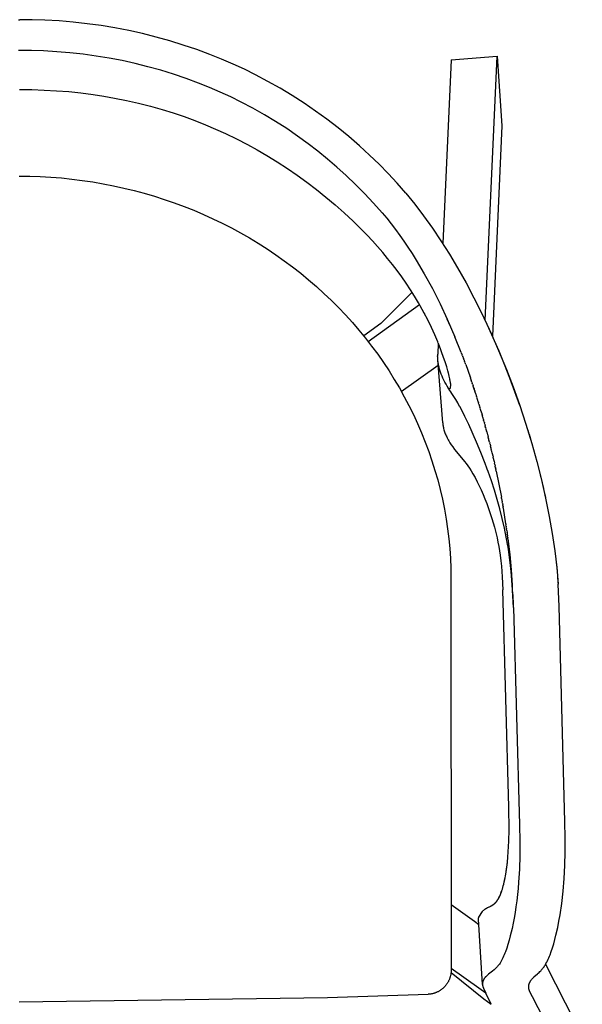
# Model space of a CAD drawing. Extents: x 4518 to 11640, y 4874 to 6825.
# Tile 5 of 6: x 8698 to 8991, y 6313 to 6825. Entities that reach past the tile are written whole.
import ezdxf

# ---------------------------------------------------------------- set-up
doc = ezdxf.new("R2010")
doc.units = 0
doc.header["$LTSCALE"] = 0.5
doc.layers.add('Visible Lines', color=7, linetype='CONTINUOUS', true_color=0x000000)

msp = doc.modelspace()

# ---------------------------------------------------------------- linework, layer by layer
at = {"layer": 'Visible Lines', "color": 0, "lineweight": -2}
for points in [[(8697.686, 6824.616), (8698.26, 6824.616)], [(8898.77, 6734.448), (8894.289, 6739.581), (8889.668, 6744.588), (8884.91, 6749.465), (8880.021, 6754.211), (8874.688, 6759.105), (8869.218, 6763.845), (8863.614, 6768.426), (8857.882, 6772.845), (8851.994, 6777.122), (8845.986, 6781.23), (8839.842, 6785.18), (8833.589, 6788.955), (8827.233, 6792.549), (8820.778, 6795.96), (8814.97, 6798.83), (8809.09, 6801.55), (8803.129, 6804.124), (8797.103, 6806.544), (8790.211, 6809.099), (8783.249, 6811.458), (8776.21, 6813.629), (8769.114, 6815.607), (8762.012, 6817.382), (8754.864, 6818.965), (8747.714, 6820.345), (8740.529, 6821.531), (8733.288, 6822.527), (8726.024, 6823.329), (8718.692, 6823.943), (8711.346, 6824.361), (8704.804, 6824.568), (8698.26, 6824.616)], [(8698.279, 6808.621), (8697.667, 6808.621)], [(8886.495, 6724.231), (8882.029, 6729.29), (8877.422, 6734.22), (8872.677, 6739.018), (8867.8, 6743.681), (8863.047, 6747.982), (8858.182, 6752.155), (8853.208, 6756.198), (8848.129, 6760.108), (8842.599, 6764.126), (8836.958, 6767.986), (8831.209, 6771.685), (8825.358, 6775.219), (8819.403, 6778.59), (8813.354, 6781.788), (8807.908, 6784.479), (8802.395, 6787.029), (8796.802, 6789.442), (8791.148, 6791.71), (8784.677, 6794.104), (8778.141, 6796.314), (8771.529, 6798.347), (8764.864, 6800.199), (8758.19, 6801.861), (8751.474, 6803.341), (8744.754, 6804.632), (8738.001, 6805.741), (8731.196, 6806.671), (8724.369, 6807.421), (8717.479, 6807.994), (8710.576, 6808.384), (8704.429, 6808.577), (8698.279, 6808.621)], [(8922.392, 6803.778), (8918.033, 6708.212)], [(8922.392, 6803.778), (8946.316, 6805.682)], [(8940.056, 6668.206), (8946.316, 6805.682)], [(8946.316, 6805.682), (8948.774, 6769.52)], [(8698.211, 6788.304), (8704.598, 6788.261), (8710.982, 6788.065), (8717.36, 6787.713), (8723.727, 6787.207), (8730.058, 6786.547), (8736.372, 6785.732), (8741.955, 6784.876), (8747.517, 6783.894), (8753.755, 6782.637), (8759.958, 6781.221), (8766.123, 6779.646), (8772.246, 6777.913), (8777.961, 6776.139), (8783.631, 6774.226), (8789.251, 6772.172), (8794.817, 6769.976), (8800.014, 6767.775), (8805.155, 6765.448), (8810.929, 6762.655), (8816.627, 6759.708), (8821.634, 6756.96), (8826.576, 6754.098), (8831.979, 6750.791), (8837.293, 6747.344), (8842.432, 6743.814), (8847.477, 6740.153), (8852.435, 6736.36), (8857.299, 6732.446), (8862.119, 6728.376), (8866.839, 6724.19), (8871.455, 6719.884), (8875.956, 6715.459)], [(8948.774, 6769.52), (8943.785, 6660.098)], [(8697.973, 6743.359), (8703.458, 6743.296), (8708.941, 6743.109), (8714.418, 6742.797), (8719.886, 6742.36), (8725.337, 6741.8), (8730.774, 6741.115), (8736.194, 6740.306), (8741.594, 6739.373), (8746.982, 6738.315), (8752.345, 6737.132), (8757.679, 6735.827), (8762.982, 6734.398), (8768.202, 6732.861), (8773.385, 6731.205), (8778.528, 6729.429), (8783.629, 6727.533), (8788.665, 6725.528), (8793.653, 6723.406), (8798.59, 6721.167), (8803.472, 6718.813), (8808.244, 6716.374), (8812.957, 6713.823), (8817.609, 6711.163), (8822.196, 6708.393), (8826.769, 6705.48), (8831.27, 6702.458), (8835.696, 6699.328), (8840.044, 6696.091), (8844.24, 6692.806), (8848.355, 6689.42), (8852.383, 6685.938), (8856.325, 6682.359), (8860.146, 6678.715), (8863.876, 6674.978), (8867.514, 6671.151), (8871.056, 6667.235), (8874.5, 6663.231), (8877.843, 6659.142), (8881.083, 6654.971), (8884.217, 6650.72), (8887.222, 6646.419), (8890.119, 6642.043), (8892.864, 6637.659), (8895.499, 6633.208), (8898.036, 6628.663), (8900.456, 6624.056), (8902.758, 6619.389), (8904.94, 6614.665), (8906.994, 6609.902), (8908.924, 6605.089), (8910.734, 6600.217), (8912.417, 6595.3), (8913.967, 6590.363), (8915.388, 6585.389), (8916.681, 6580.379), (8917.844, 6575.337), (8918.886, 6570.212), (8919.794, 6565.062), (8920.557, 6559.96), (8921.189, 6554.839), (8921.688, 6549.696), (8922.055, 6544.542), (8922.286, 6539.453), (8922.393, 6331.034)], [(8898.77, 6734.448), (8903.498, 6728.672), (8908.051, 6722.715), (8912.645, 6716.291), (8917.047, 6709.735), (8921.466, 6702.747), (8925.753, 6695.556), (8930.113, 6687.794), (8934.199, 6680.077)], [(8886.495, 6724.231), (8888.893, 6721.37), (8891.229, 6718.457), (8893.498, 6715.499), (8895.707, 6712.496), (8897.862, 6709.441), (8899.959, 6706.346), (8902.113, 6703.037), (8904.207, 6699.69), (8908.409, 6692.57), (8912.638, 6684.822), (8916.614, 6676.953), (8920.356, 6668.97)], [(8908.222, 6672.473), (8905.483, 6677.399), (8903.424, 6680.861), (8901.277, 6684.277), (8899.049, 6687.645), (8896.742, 6690.96), (8894.36, 6694.221), (8891.908, 6697.426), (8889.392, 6700.573), (8886.815, 6703.662), (8884.182, 6706.692), (8881.494, 6709.665), (8878.752, 6712.586), (8875.956, 6715.459)], [(8902.07, 6683.037), (8885.811, 6666.715)], [(8934.199, 6680.077), (8938.781, 6670.872), (8943.115, 6661.585), (8947.02, 6652.671), (8951.075, 6642.784), (8954.541, 6633.729), (8957.812, 6624.581), (8961.169, 6614.465), (8964.281, 6604.272), (8966.901, 6594.907), (8969.303, 6585.471), (8971.467, 6575.993), (8973.385, 6566.442), (8974.935, 6557.496), (8976.233, 6548.509), (8977.211, 6539.913), (8977.92, 6531.223)], [(8934.199, 6680.077), (8937.621, 6673.263), (8940.909, 6666.391), (8944.06, 6659.481), (8947.07, 6652.555), (8949.978, 6645.532), (8952.748, 6638.494), (8957.912, 6624.293)], [(8879.252, 6657.374), (8905.929, 6676.624)], [(8908.652, 6671.662), (8908.222, 6672.473)], [(8915.408, 6657.157), (8913.897, 6660.75), (8912.131, 6664.661), (8910.402, 6668.246), (8908.237, 6672.469)], [(8911.122, 6666.778), (8910.32, 6668.408)], [(8922.069, 6665.11), (8920.356, 6668.97)], [(8920.358, 6668.971), (8924.363, 6659.718)], [(8885.811, 6666.715), (8876.981, 6660.217)], [(8927.601, 6651.621), (8924.363, 6659.718)], [(8879.243, 6657.367), (8879.252, 6657.374)], [(8915.674, 6656.499), (8915.41, 6650.716)], [(8915.674, 6656.499), (8915.429, 6657.107)], [(8915.761, 6656.281), (8915.674, 6656.499)], [(8917.043, 6652.964), (8915.761, 6656.281)], [(8922.185, 6631.167), (8921.219, 6632.655), (8920.323, 6634.089), (8919.717, 6635.124), (8919.146, 6636.162), (8918.611, 6637.205), (8918.112, 6638.249), (8917.652, 6639.296), (8917.23, 6640.343), (8916.849, 6641.39), (8916.673, 6641.913), (8916.508, 6642.436), (8916.354, 6642.958), (8916.21, 6643.48), (8916.077, 6644.001), (8915.956, 6644.522), (8915.845, 6645.042), (8915.746, 6645.561), (8915.658, 6646.08), (8915.582, 6646.598), (8915.517, 6647.115), (8915.465, 6647.632), (8915.425, 6648.148), (8915.397, 6648.663), (8915.381, 6649.177), (8915.378, 6649.691), (8915.388, 6650.204), (8915.41, 6650.716)], [(8918.003, 6615.01), (8915.443, 6647.89)], [(8917.625, 6651.382), (8917.043, 6652.964)], [(8918.911, 6647.695), (8917.625, 6651.381)], [(8927.601, 6651.621), (8927.75, 6651.233)], [(8927.829, 6651.03), (8927.75, 6651.233)], [(8927.828, 6651.03), (8928.077, 6650.38)], [(8928.259, 6649.902), (8928.077, 6650.38)], [(8928.259, 6649.902), (8928.401, 6649.526)], [(8928.472, 6649.337), (8928.401, 6649.526)], [(8928.472, 6649.337), (8928.723, 6648.671)], [(8929.108, 6647.642), (8928.723, 6648.671)], [(8896.503, 6631.442), (8915.625, 6645.007)], [(8915.625, 6645.007), (8915.665, 6645.036)], [(8919.008, 6647.406), (8918.911, 6647.695)], [(8919.019, 6647.371), (8919.007, 6647.406)], [(8919.399, 6646.219), (8919.019, 6647.371)], [(8920.654, 6642.125), (8920.055, 6644.142), (8919.399, 6646.219)], [(8929.108, 6647.642), (8929.362, 6646.958)], [(8929.526, 6646.511), (8929.361, 6646.958)], [(8929.527, 6646.511), (8929.678, 6646.1)], [(8929.941, 6645.378), (8929.678, 6646.1)], [(8929.942, 6645.379), (8932.197, 6639.019)], [(8920.673, 6642.058), (8920.654, 6642.125)], [(8920.711, 6641.923), (8920.672, 6642.058)], [(8920.724, 6641.877), (8920.711, 6641.923)], [(8920.768, 6641.722), (8920.724, 6641.877)], [(8920.775, 6641.697), (8920.768, 6641.722)], [(8920.823, 6641.523), (8920.775, 6641.697)], [(8920.825, 6641.517), (8920.823, 6641.523)], [(8920.875, 6641.339), (8920.825, 6641.517)], [(8920.878, 6641.325), (8920.875, 6641.339)], [(8920.923, 6641.161), (8920.878, 6641.325)], [(8920.932, 6641.129), (8920.923, 6641.161)], [(8921.763, 6637.729), (8921.701, 6638.023), (8921.411, 6639.284), (8920.932, 6641.129)], [(8921.763, 6637.726), (8921.763, 6637.729)], [(8921.793, 6637.581), (8921.763, 6637.726)], [(8922.062, 6636.005), (8921.778, 6637.653)], [(8932.355, 6638.559), (8932.196, 6639.019)], [(8932.355, 6638.559), (8932.515, 6638.092)], [(8932.745, 6637.418), (8932.515, 6638.092)], [(8920.922, 6633.13), (8921.094, 6633.026), (8921.114, 6633.012), (8921.135, 6632.998), (8921.156, 6632.985), (8921.176, 6632.973), (8921.196, 6632.962), (8921.216, 6632.951), (8921.236, 6632.941), (8921.255, 6632.931), (8921.275, 6632.923), (8921.294, 6632.914), (8921.313, 6632.907), (8921.332, 6632.9), (8921.351, 6632.893), (8921.369, 6632.888), (8921.388, 6632.883), (8921.406, 6632.878), (8921.424, 6632.874), (8921.442, 6632.871), (8921.46, 6632.868), (8921.477, 6632.866), (8921.495, 6632.865), (8921.512, 6632.864), (8921.52, 6632.864), (8921.529, 6632.864), (8921.537, 6632.864), (8921.546, 6632.864), (8921.554, 6632.865), (8921.562, 6632.865), (8921.57, 6632.866), (8921.579, 6632.867), (8921.587, 6632.868), (8921.595, 6632.869), (8921.603, 6632.87), (8921.611, 6632.872), (8921.619, 6632.873), (8921.627, 6632.875), (8921.635, 6632.877), (8921.643, 6632.879), (8921.655, 6632.883), (8921.668, 6632.887), (8921.68, 6632.891), (8921.692, 6632.896), (8921.704, 6632.901), (8921.716, 6632.906), (8921.728, 6632.912), (8921.74, 6632.919), (8921.751, 6632.925), (8921.762, 6632.932), (8921.773, 6632.94), (8921.784, 6632.947), (8921.795, 6632.956), (8921.806, 6632.964), (8921.817, 6632.973), (8921.827, 6632.982), (8921.837, 6632.992), (8921.847, 6633.002), (8921.857, 6633.012), (8921.867, 6633.023), (8921.877, 6633.034), (8921.886, 6633.046), (8921.895, 6633.058), (8921.905, 6633.07), (8921.914, 6633.083), (8921.923, 6633.096), (8921.931, 6633.109), (8921.94, 6633.123), (8921.948, 6633.137), (8921.957, 6633.152), (8921.965, 6633.167), (8922.166, 6634.929)], [(8922.064, 6635.988), (8922.062, 6636.005)], [(8922.144, 6635.257), (8922.108, 6635.623), (8922.064, 6635.988)], [(8922.146, 6635.228), (8922.143, 6635.257)], [(8922.152, 6635.145), (8922.146, 6635.228)], [(8922.154, 6635.126), (8922.152, 6635.145)], [(8922.16, 6635.035), (8922.154, 6635.126)], [(8922.16, 6635.026), (8922.16, 6635.035)], [(8922.166, 6634.929), (8922.16, 6635.026)], [(8932.745, 6637.418), (8932.831, 6637.164)], [(8933.131, 6636.276), (8932.831, 6637.164)], [(8933.132, 6636.276), (8933.302, 6635.769)], [(8933.514, 6635.133), (8933.302, 6635.769)], [(8933.515, 6635.133), (8933.767, 6634.372)], [(8933.894, 6633.988), (8933.767, 6634.372)], [(8933.894, 6633.988), (8934.075, 6633.439)], [(8934.27, 6632.843), (8934.075, 6633.439)], [(8934.27, 6632.843), (8934.38, 6632.506)], [(8922.727, 6630.338), (8922.185, 6631.167)], [(8924.746, 6627.145), (8922.727, 6630.338)], [(8934.642, 6631.7), (8934.38, 6632.506)], [(8934.642, 6631.7), (8934.684, 6631.571)], [(8935.01, 6630.556), (8934.684, 6631.571)], [(8935.01, 6630.556), (8935.284, 6629.698)], [(8935.375, 6629.411), (8935.284, 6629.698)], [(8935.375, 6629.411), (8935.581, 6628.76)], [(8935.737, 6628.264), (8935.581, 6628.76)], [(8935.737, 6628.264), (8935.875, 6627.822)], [(8936.095, 6627.117), (8935.875, 6627.822)], [(8924.747, 6627.143), (8924.746, 6627.145)], [(8926.769, 6623.637), (8925.778, 6625.401), (8924.747, 6627.143)], [(8926.821, 6623.541), (8926.769, 6623.637)], [(8926.843, 6623.501), (8926.821, 6623.541)], [(8931.511, 6614.136), (8929.499, 6618.347), (8928.217, 6620.901), (8926.843, 6623.501)], [(8936.095, 6627.117), (8936.168, 6626.882)], [(8936.45, 6625.967), (8936.168, 6626.882)], [(8936.45, 6625.967), (8936.602, 6625.472)], [(8936.802, 6624.817), (8936.602, 6625.472)], [(8936.802, 6624.817), (8937.032, 6624.059)], [(8937.15, 6623.666), (8937.032, 6624.059)], [(8937.15, 6623.666), (8937.315, 6623.116)], [(8937.495, 6622.513), (8937.315, 6623.116)], [(8937.495, 6622.513), (8937.597, 6622.173)], [(8937.837, 6621.359), (8937.597, 6622.173)], [(8937.837, 6621.359), (8938.427, 6619.339)], [(8938.511, 6619.049), (8938.427, 6619.339)], [(8938.511, 6619.049), (8938.659, 6618.535)], [(8938.843, 6617.892), (8938.659, 6618.535)], [(8938.843, 6617.892), (8938.97, 6617.446)], [(8939.172, 6616.734), (8938.97, 6617.446)], [(8918.003, 6615.01), (8918.047, 6614.536), (8918.104, 6614.063), (8918.174, 6613.591), (8918.256, 6613.122), (8918.366, 6612.586), (8918.491, 6612.054), (8918.631, 6611.525), (8918.785, 6611), (8918.958, 6610.464), (8919.145, 6609.932), (8919.345, 6609.405), (8919.557, 6608.883), (8919.803, 6608.317), (8920.062, 6607.757), (8920.334, 6607.203), (8920.619, 6606.655), (8920.881, 6606.172), (8921.153, 6605.694), (8921.721, 6604.753), (8922.079, 6604.193), (8922.448, 6603.64), (8923.213, 6602.552), (8924.177, 6601.27), (8925.173, 6600.012), (8929.37, 6594.946), (8930.15, 6593.936), (8931.013, 6592.755), (8931.842, 6591.55), (8932.771, 6590.108), (8933.655, 6588.639), (8934.8, 6586.599), (8935.973, 6584.351), (8936.988, 6582.281), (8937.957, 6580.189), (8938.964, 6577.891), (8939.923, 6575.574), (8940.892, 6573.089), (8941.809, 6570.584), (8942.712, 6567.951), (8943.559, 6565.3), (8944.827, 6560.917), (8945.548, 6558.124), (8946.203, 6555.314), (8946.678, 6553.054), (8947.106, 6550.784), (8947.483, 6548.522), (8947.814, 6546.252), (8948.164, 6543.426), (8948.453, 6540.594), (8948.869, 6534.949), (8949.148, 6528.194)], [(8940.021, 6593.98), (8937.774, 6599.694), (8935.521, 6605.11), (8931.511, 6614.136)], [(8939.172, 6616.734), (8939.238, 6616.499)], [(8939.497, 6615.576), (8939.238, 6616.499)], [(8939.497, 6615.576), (8939.636, 6615.077)], [(8939.819, 6614.416), (8939.636, 6615.077)], [(8939.819, 6614.416), (8940.029, 6613.654)], [(8940.138, 6613.256), (8940.029, 6613.654)], [(8940.138, 6613.256), (8940.288, 6612.705)], [(8940.454, 6612.095), (8940.288, 6612.705)], [(8940.454, 6612.095), (8940.545, 6611.755)], [(8940.766, 6610.933), (8940.545, 6611.755)], [(8940.766, 6610.933), (8940.8, 6610.806)], [(8940.926, 6610.33), (8940.8, 6610.806)], [(8940.926, 6610.33), (8941.302, 6608.905)], [(8941.38, 6608.607), (8941.302, 6608.905)], [(8941.38, 6608.607), (8941.55, 6607.954)], [(8941.682, 6607.443), (8941.55, 6607.954)], [(8941.682, 6607.443), (8941.796, 6607.002)], [(8941.981, 6606.279), (8941.796, 6607.002)], [(8962.184, 6611.238), (8962.763, 6609.357)], [(8962.827, 6609.147), (8963.526, 6606.832)], [(8941.981, 6606.279), (8942.039, 6606.051)], [(8942.277, 6605.114), (8942.039, 6606.051)], [(8942.277, 6605.114), (8942.4, 6604.622)], [(8942.569, 6603.948), (8942.4, 6604.622)], [(8942.569, 6603.948), (8942.756, 6603.193)], [(8942.858, 6602.782), (8942.756, 6603.193)], [(8942.858, 6602.782), (8942.991, 6602.24)], [(8943.143, 6601.615), (8942.991, 6602.241)], [(8943.143, 6601.615), (8943.223, 6601.287)], [(8943.426, 6600.448), (8943.223, 6601.287)], [(8943.426, 6600.448), (8943.453, 6600.334)], [(8943.704, 6599.28), (8943.453, 6600.334)], [(8943.704, 6599.28), (8943.906, 6598.426)], [(8943.98, 6598.112), (8943.906, 6598.426)], [(8943.98, 6598.112), (8944.13, 6597.471)], [(8944.252, 6596.944), (8944.13, 6597.471)], [(8944.252, 6596.944), (8944.351, 6596.517)], [(8940.938, 6591.534), (8940.021, 6593.98)], [(8944.521, 6595.776), (8944.351, 6596.517)], [(8944.521, 6595.776), (8944.57, 6595.562)], [(8944.679, 6595.084), (8944.57, 6595.562)], [(8944.679, 6595.084), (8944.894, 6594.129)], [(8945.05, 6593.436), (8944.894, 6594.129)], [(8945.05, 6593.436), (8945.214, 6592.696)], [(8945.309, 6592.263), (8945.214, 6592.696)], [(8945.309, 6592.263), (8945.424, 6591.74)], [(8945.566, 6591.089), (8945.424, 6591.74)], [(8941.12, 6591.04), (8940.938, 6591.534)], [(8941.124, 6591.03), (8941.12, 6591.04)], [(8941.569, 6589.808), (8941.124, 6591.03)], [(8951.843, 6551.18), (8951.04, 6555.673), (8950.093, 6560.324), (8948.944, 6565.358), (8947.675, 6570.364), (8946.33, 6575.208), (8944.877, 6580.021), (8943.276, 6584.932), (8941.57, 6589.808)], [(8945.566, 6591.089), (8945.632, 6590.784)], [(8945.82, 6589.913), (8945.632, 6590.784)], [(8945.82, 6589.913), (8948.49, 6576.425)], [(8968.666, 6588.072), (8968.958, 6586.89)], [(8969.531, 6584.525), (8970.362, 6580.973)], [(8948.619, 6575.711), (8948.49, 6576.425)], [(8970.897, 6578.603), (8971.417, 6576.23)], [(8948.619, 6575.711), (8948.918, 6574.028)], [(8949.04, 6573.334), (8948.918, 6574.028)], [(8949.04, 6573.334), (8949.169, 6572.589)], [(8949.245, 6572.145), (8949.169, 6572.59)], [(8949.245, 6572.145), (8949.333, 6571.63)], [(8949.447, 6570.956), (8949.333, 6571.63)], [(8949.447, 6570.956), (8949.495, 6570.67)], [(8950.763, 6562.633), (8949.495, 6570.67)], [(8950.763, 6562.633), (8950.853, 6562.016)], [(8950.936, 6561.445), (8950.853, 6562.016)], [(8950.936, 6561.445), (8950.993, 6561.052)], [(8951.106, 6560.258), (8950.993, 6561.052)], [(8951.106, 6560.258), (8951.13, 6560.088)], [(8951.273, 6559.072), (8951.131, 6560.088)], [(8951.273, 6559.072), (8951.399, 6558.158)], [(8951.436, 6557.886), (8951.399, 6558.158)], [(8951.436, 6557.886), (8951.529, 6557.192)], [(8951.597, 6556.685), (8951.529, 6557.192)], [(8951.597, 6556.685), (8951.658, 6556.226)], [(8951.754, 6555.484), (8951.658, 6556.226)], [(8951.755, 6555.484), (8951.784, 6555.259)], [(8951.846, 6554.775), (8951.784, 6555.259)], [(8951.868, 6551.032), (8951.843, 6551.18)], [(8951.846, 6554.775), (8952.794, 6546.714), (8953.572, 6538.636), (8954.16, 6530.748)], [(8951.916, 6550.737), (8951.867, 6551.032)], [(8952.242, 6548.677), (8951.916, 6550.737)], [(8952.286, 6548.382), (8952.241, 6548.677)], [(8952.33, 6548.088), (8952.286, 6548.382)], [(8952.37, 6547.818), (8952.33, 6548.088)], [(8952.374, 6547.793), (8952.37, 6547.818)], [(8954.155, 6530.814), (8953.584, 6537.821), (8953.079, 6542.499), (8952.374, 6547.793)], [(8954.694, 6519.156), (8954.475, 6525.084), (8954.137, 6531.041), (8953.657, 6537.021), (8953.015, 6543.016)], [(8954.23, 6529.652), (8953.746, 6536.56), (8953.13, 6543.457)], [(8976.756, 6544.219), (8977.373, 6538.218), (8977.851, 6532.207)], [(8954.529, 6523.896), (8954.16, 6530.748)], [(8977.858, 6532.109), (8977.916, 6531.223)], [(8981.518, 6407.814), (8978.418, 6519.661), (8977.916, 6531.223)], [(8952.285, 6415.23), (8949.148, 6528.194)], [(8954.435, 6525.878), (8954.656, 6520.379)], [(8954.697, 6519.156), (8954.577, 6522.66)], [(8954.697, 6519.156), (8954.694, 6519.156)], [(8954.694, 6519.156), (8957.83, 6406.192)], [(8952.073, 6392.04), (8952.232, 6394.829), (8952.344, 6397.674), (8952.444, 6403.482), (8952.285, 6415.23)], [(8963.149, 6319.744), (8963.078, 6319.902), (8963.011, 6320.063), (8962.949, 6320.226), (8962.893, 6320.391), (8962.842, 6320.557), (8962.796, 6320.725), (8962.775, 6320.809), (8962.756, 6320.894), (8962.739, 6320.979), (8962.723, 6321.065), (8962.709, 6321.147), (8962.697, 6321.23), (8962.686, 6321.313), (8962.677, 6321.396), (8962.669, 6321.479), (8962.662, 6321.562), (8962.657, 6321.646), (8962.654, 6321.729), (8962.652, 6321.855), (8962.653, 6321.981), (8962.658, 6322.107), (8962.666, 6322.232), (8962.68, 6322.384), (8962.699, 6322.536), (8962.723, 6322.688), (8962.751, 6322.838), (8962.784, 6322.988), (8962.82, 6323.136), (8962.861, 6323.284), (8962.905, 6323.431), (8962.966, 6323.612), (8963.032, 6323.792), (8963.103, 6323.969), (8963.179, 6324.145), (8963.26, 6324.318), (8963.346, 6324.49), (8963.435, 6324.659), (8963.529, 6324.826), (8963.662, 6325.048), (8963.802, 6325.265), (8963.948, 6325.478), (8964.101, 6325.687), (8964.26, 6325.89), (8964.425, 6326.089), (8964.596, 6326.283), (8964.772, 6326.472), (8964.924, 6326.626), (8965.079, 6326.777), (8965.396, 6327.071), (8967.238, 6328.64), (8967.662, 6329.018), (8968.077, 6329.407), (8968.531, 6329.855), (8968.971, 6330.317), (8969.214, 6330.586), (8969.452, 6330.86), (8969.684, 6331.138), (8969.911, 6331.42), (8970.283, 6331.909), (8970.639, 6332.408), (8970.9, 6332.795), (8971.152, 6333.187), (8971.396, 6333.584), (8971.633, 6333.986), (8972.044, 6334.729), (8972.433, 6335.484), (8972.799, 6336.25), (8973.147, 6337.025), (8973.485, 6337.831), (8973.807, 6338.643), (8974.406, 6340.284), (8975.049, 6342.233), (8975.638, 6344.198), (8976.255, 6346.448), (8976.822, 6348.711), (8977.719, 6352.713), (8978.369, 6356), (8978.953, 6359.3), (8979.849, 6365.258), (8980.592, 6371.581), (8981.154, 6378.209), (8981.508, 6385.081), (8981.671, 6392.123), (8981.675, 6399.254), (8981.518, 6407.814)], [(8957.83, 6406.192), (8957.991, 6397.503), (8957.983, 6390.269), (8957.809, 6383.155), (8957.433, 6376.268), (8957.175, 6373.063), (8956.86, 6369.863), (8956.487, 6366.67), (8956.057, 6363.484), (8955.611, 6360.576), (8955.113, 6357.676), (8954.6, 6354.989), (8954.037, 6352.313), (8953.104, 6348.375), (8952.513, 6346.156), (8951.871, 6343.952), (8951.261, 6342.043), (8950.594, 6340.153), (8950.295, 6339.368), (8949.981, 6338.588), (8949.652, 6337.815), (8949.303, 6337.051), (8948.932, 6336.291), (8948.737, 6335.916), (8948.536, 6335.545), (8948.354, 6335.224), (8948.167, 6334.906), (8947.975, 6334.593), (8947.776, 6334.282), (8947.434, 6333.779), (8947.256, 6333.532), (8947.074, 6333.288), (8946.887, 6333.048), (8946.696, 6332.811), (8946.499, 6332.579), (8946.298, 6332.351), (8946.125, 6332.162), (8945.948, 6331.976), (8945.585, 6331.615), (8945.361, 6331.404), (8945.134, 6331.197), (8944.669, 6330.794), (8943.798, 6330.089), (8941.859, 6328.593), (8941.441, 6328.252), (8941.236, 6328.077), (8941.035, 6327.897), (8940.849, 6327.724), (8940.667, 6327.547), (8940.491, 6327.364), (8940.32, 6327.177), (8940.225, 6327.069), (8940.132, 6326.958), (8940.041, 6326.846), (8939.952, 6326.733), (8939.866, 6326.618), (8939.781, 6326.501), (8939.699, 6326.382), (8939.619, 6326.263), (8939.524, 6326.112), (8939.432, 6325.959), (8939.344, 6325.804), (8939.26, 6325.646), (8939.181, 6325.486), (8939.107, 6325.324), (8939.038, 6325.16), (8938.974, 6324.993), (8938.919, 6324.838), (8938.87, 6324.68), (8938.826, 6324.521), (8938.786, 6324.361), (8938.753, 6324.2), (8938.738, 6324.118), (8938.725, 6324.037), (8938.713, 6323.955), (8938.703, 6323.874), (8938.694, 6323.792), (8938.687, 6323.71), (8938.681, 6323.629), (8938.677, 6323.549), (8938.675, 6323.469), (8938.674, 6323.388), (8938.674, 6323.308), (8938.676, 6323.228), (8938.68, 6323.147), (8938.685, 6323.067), (8938.691, 6322.985), (8938.699, 6322.904), (8938.709, 6322.823), (8938.72, 6322.742), (8938.732, 6322.661), (8938.746, 6322.581), (8938.761, 6322.5), (8938.778, 6322.42), (8938.813, 6322.272), (8938.852, 6322.126), (8938.896, 6321.98), (8938.944, 6321.836), (8938.996, 6321.693), (8939.052, 6321.551), (8939.112, 6321.411), (8939.175, 6321.273)], [(8949.248, 6373.537), (8949.487, 6374.408), (8949.72, 6375.327), (8950.165, 6377.299), (8950.58, 6379.437), (8950.961, 6381.725), (8951.304, 6384.145), (8951.607, 6386.682), (8951.864, 6389.319), (8952.073, 6392.04)], [(8949.719, 6375.327), (8949.993, 6376.508), (8950.257, 6377.753), (8950.749, 6380.419), (8951.189, 6383.298), (8951.57, 6386.358)], [(8944.991, 6365.266), (8945.141, 6365.41), (8945.276, 6365.547), (8945.411, 6365.69), (8945.547, 6365.839), (8945.683, 6365.996), (8945.819, 6366.159), (8945.956, 6366.33), (8946.093, 6366.508), (8946.229, 6366.694), (8946.366, 6366.887), (8946.502, 6367.089), (8946.639, 6367.299), (8946.775, 6367.517), (8946.911, 6367.744), (8947.182, 6368.225), (8947.452, 6368.743), (8947.719, 6369.299), (8947.983, 6369.896), (8948.244, 6370.534), (8948.502, 6371.216), (8948.756, 6371.942), (8949.005, 6372.716), (8949.248, 6373.537)], [(8945.26, 6365.532), (8945.375, 6365.653), (8945.49, 6365.778), (8945.604, 6365.907), (8945.72, 6366.042), (8945.95, 6366.327), (8946.182, 6366.634), (8946.413, 6366.963), (8946.644, 6367.315), (8946.875, 6367.691), (8947.105, 6368.092), (8947.334, 6368.52), (8947.561, 6368.974), (8947.787, 6369.457), (8948.011, 6369.968), (8948.232, 6370.509), (8948.451, 6371.082), (8948.667, 6371.685), (8948.879, 6372.322)], [(8934.559, 6355.839), (8922.393, 6364.618)], [(8938.613, 6361.12), (8938.843, 6361.349), (8939.084, 6361.575), (8939.336, 6361.798), (8939.599, 6362.017), (8939.871, 6362.229), (8940.011, 6362.332), (8940.153, 6362.433), (8940.298, 6362.532), (8940.445, 6362.628), (8940.594, 6362.722), (8940.746, 6362.812)], [(8940.746, 6362.813), (8940.906, 6362.903), (8941.068, 6362.991)], [(8941.068, 6362.991), (8941.288, 6363.101)], [(8941.288, 6363.101), (8941.71, 6363.297), (8942.145, 6363.488), (8942.592, 6363.688), (8942.82, 6363.795), (8943.051, 6363.909), (8943.285, 6364.031), (8943.521, 6364.164), (8943.76, 6364.309), (8943.881, 6364.386), (8944.002, 6364.467), (8944.123, 6364.551), (8944.245, 6364.64), (8944.368, 6364.733), (8944.492, 6364.83), (8944.616, 6364.931), (8944.74, 6365.038), (8944.865, 6365.149), (8944.991, 6365.266)], [(8941.513, 6363.209), (8942.265, 6363.544), (8942.655, 6363.721), (8943.054, 6363.914), (8943.256, 6364.02), (8943.46, 6364.133), (8943.666, 6364.255), (8943.874, 6364.386), (8944.084, 6364.527), (8944.295, 6364.68), (8944.508, 6364.845), (8944.615, 6364.933), (8944.723, 6365.024)], [(8936.646, 6357.16), (8936.642, 6357.226), (8936.64, 6357.291), (8936.639, 6357.356), (8936.64, 6357.422), (8936.641, 6357.488), (8936.644, 6357.553), (8936.648, 6357.619), (8936.653, 6357.684), (8936.659, 6357.749), (8936.667, 6357.814), (8936.676, 6357.88), (8936.685, 6357.944), (8936.697, 6358.009), (8936.709, 6358.073), (8936.722, 6358.137), (8938.613, 6361.12)], [(8938.682, 6323.112), (8936.646, 6357.16)], [(8936.823, 6354.205), (8934.559, 6355.839)], [(8922.393, 6331.686), (8922.393, 6331.554)], [(8922.393, 6331.554), (8922.393, 6330.514)], [(8936.767, 6321.219), (8922.393, 6331.415)], [(8971.423, 6333.628), (8986.775, 6303.401), (8988.136, 6300.61)], [(8922.393, 6330.514), (8922.39, 6330.218), (8922.379, 6329.922), (8922.361, 6329.627), (8922.335, 6329.332), (8922.303, 6329.038), (8922.263, 6328.745), (8922.216, 6328.453), (8922.163, 6328.162), (8922.101, 6327.867), (8922.031, 6327.572), (8921.955, 6327.28), (8921.871, 6326.99), (8921.78, 6326.702), (8921.683, 6326.416), (8921.578, 6326.132), (8921.467, 6325.851), (8921.349, 6325.574), (8921.224, 6325.299), (8921.093, 6325.027), (8920.956, 6324.759), (8920.812, 6324.494), (8920.661, 6324.232), (8920.505, 6323.974), (8920.342, 6323.72), (8920.178, 6323.476), (8920.008, 6323.236), (8919.833, 6323), (8919.652, 6322.768), (8919.466, 6322.54), (8919.275, 6322.317), (8919.078, 6322.098), (8918.877, 6321.884), (8918.67, 6321.674), (8918.459, 6321.47), (8918.244, 6321.27), (8918.023, 6321.075), (8917.799, 6320.886), (8917.569, 6320.702), (8917.336, 6320.523), (8917.099, 6320.349), (8916.851, 6320.177), (8916.6, 6320.011), (8916.344, 6319.851), (8916.085, 6319.697), (8915.822, 6319.549), (8915.556, 6319.408), (8915.286, 6319.273), (8915.014, 6319.145), (8914.738, 6319.023), (8914.459, 6318.908), (8914.177, 6318.8), (8913.893, 6318.698), (8913.606, 6318.604), (8913.317, 6318.516), (8913.026, 6318.436), (8912.733, 6318.362), (8912.445, 6318.298), (8912.155, 6318.24), (8911.864, 6318.189), (8911.571, 6318.146), (8911.278, 6318.109), (8910.983, 6318.08), (8910.689, 6318.058), (8910.393, 6318.043)], [(8922.335, 6329.333), (8939.428, 6315.669)], [(8940.457, 6318.602), (8936.767, 6321.219)], [(8939.175, 6321.273), (8940.457, 6318.602)], [(8697.973, 6314.155), (8858.189, 6316.341), (8910.393, 6318.043)], [(8939.428, 6315.669), (8943.218, 6312.847)], [(8943.218, 6312.847), (8940.457, 6318.602)], [(8990.51, 6265.712), (8982.579, 6281.733), (8964.638, 6316.716), (8963.149, 6319.744)]]:
    msp.add_lwpolyline(points, dxfattribs=at)

doc.saveas('drawing.dxf')
